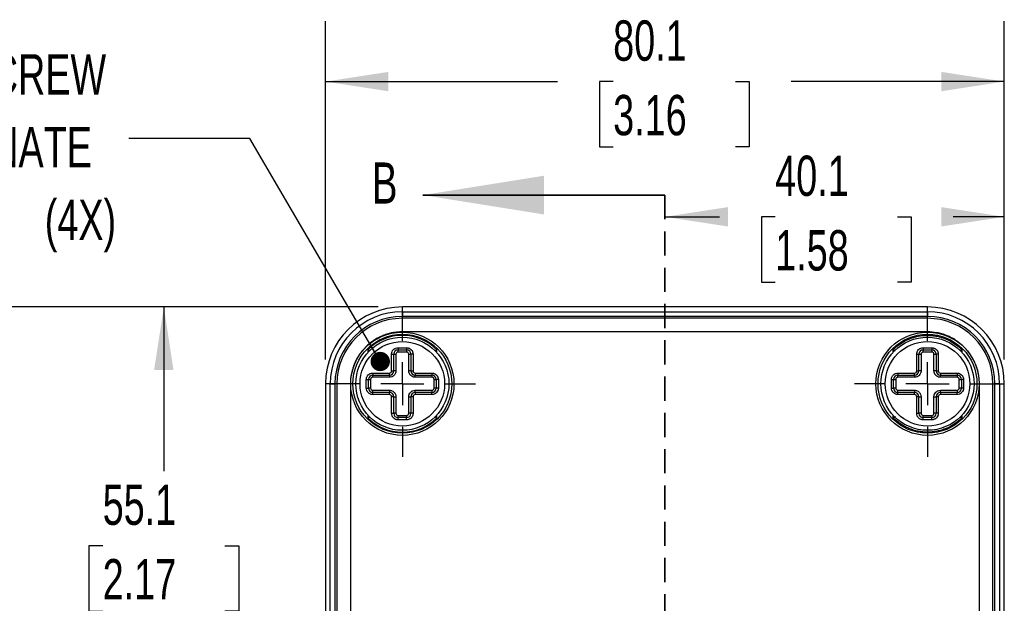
# Model space of a CAD drawing. Header units: millimetres. Extents: x 6 to 273, y 6 to 210.
# Tile 4 of 10: x 77 to 129, y 115 to 145. Entities that reach past the tile are written whole.
import ezdxf

# ---------------------------------------------------------------- set-up
doc = ezdxf.new("R2010")
doc.units = ezdxf.units.MM
doc.linetypes.add('CENTERX2', pattern=[20.32, 12.7, -2.54, 2.54, -2.54])
doc.linetypes.add('HIDDEN', pattern=[1.905, 1.27, -0.635])
doc.layers.add('CENTER', color=40, linetype='CENTERX2')
doc.layers.add('DIMENSIONS', color=140, linetype='Continuous')
doc.styles.add('SLDTEXTSTYLE0', font='TXT', dxfattribs={"width": 0.7})
doc.dimstyles.new('SLDDIMSTYLE0', dxfattribs={"dimtxt": 2.158008, "dimasz": 3.302, "dimexe": 0, "dimexo": 0.0625, "dimgap": 0.539502, "dimtad": 0, "dimtih": 1, "dimtoh": 1, "dimdec": 1, "dimlfac": 2.25, "dimrnd": 1e-09, "dimzin": 12, "dimdsep": 46, "dimtxsty": 'SLDTEXTSTYLE0', "dimsah": 1, "dimcen": 0.09, "dimadec": 0, "dimazin": 3, "dimtfac": 1, "dimtdec": 1, "dimtofl": 0, "dimtmove": 0, "dimatfit": 3, "dimfxl": 0, "dimfrac": 2, "dimtolj": 1, "dimtzin": 12, "dimarcsym": 0})
doc.dimstyles.new('SLDDIMSTYLE1', dxfattribs={"dimtxt": 0.18, "dimasz": 1.016, "dimexe": 0, "dimexo": 0.0625, "dimgap": 0, "dimtad": 0, "dimtih": 1, "dimtoh": 1, "dimdec": 0, "dimrnd": 1e-09, "dimzin": 0, "dimdsep": 46, "dimtxsty": 'Standard', "dimblk1": 'DOT', "dimblk2": 'DOT', "dimsah": 1, "dimcen": 0.09, "dimadec": 0, "dimazin": 0, "dimtfac": 1.016, "dimtdec": 0, "dimtofl": 0, "dimtmove": 0, "dimatfit": 3, "dimldrblk": 'DOT', "dimfxl": 0, "dimfrac": 2, "dimtolj": 1, "dimtzin": 0, "dimarcsym": 0})

# ---------------------------------------------------------------- blocks, each defined once
blk = doc.blocks.new('_D')
at = {"layer": 'DIMENSIONS'}
for p, q in [((128.63, 127.638), (128.63, 138.307)), ((110.822, 135.132), (113.686, 135.132)), ((116.61, 135.132), (115.885, 135.132)), ((115.885, 135.132), (115.885, 131.702)), ((123.023, 135.132), (123.747, 135.132)), ((123.747, 135.132), (123.747, 131.702)), ((128.63, 135.132), (125.947, 135.132)), ((115.885, 131.702), (116.61, 131.702)), ((123.747, 131.702), (123.023, 131.702))]:
    blk.add_line(p, q, dxfattribs=at)
for points in [[(110.822, 135.132), (114.124, 134.624), (114.124, 135.64)], [(128.63, 135.132), (125.328, 135.64), (125.328, 134.624)]]:
    blk.add_solid(points, dxfattribs=at)
at = {"layer": 'DIMENSIONS', "char_height": 2.1167, "attachment_point": 1, "style": 'SLDTEXTSTYLE0'}
for s, insert in [('40.1', (116.61, 138.344)), ('1.58', (116.61, 134.431))]:
    blk.add_mtext(s, dxfattribs=dict(at, insert=insert))
blk = doc.blocks.new('_D_1')
at = {"layer": 'DIMENSIONS'}
for p, q in [((95.774, 130.398), (81.353, 130.398)), ((84.528, 130.398), (84.528, 121.781)), ((81.321, 117.868), (80.597, 117.868)), ((80.597, 117.868), (80.597, 114.438)), ((87.734, 117.868), (88.459, 117.868)), ((88.459, 117.868), (88.459, 114.438)), ((80.597, 114.438), (81.321, 114.438)), ((88.459, 114.438), (87.734, 114.438)), ((84.528, 105.923), (84.528, 113.955)), ((87.47, 105.923), (81.353, 105.923))]:
    blk.add_line(p, q, dxfattribs=at)
for points in [[(84.528, 130.398), (84.02, 127.096), (85.036, 127.096)], [(84.528, 105.923), (85.036, 109.225), (84.02, 109.225)]]:
    blk.add_solid(points, dxfattribs=at)
at = {"layer": 'DIMENSIONS', "char_height": 2.1167, "attachment_point": 1, "style": 'SLDTEXTSTYLE0'}
for s, insert in [('55.1', (81.321, 121.079)), ('2.17', (81.321, 117.166))]:
    blk.add_mtext(s, dxfattribs=dict(at, insert=insert))
blk = doc.blocks.new('_D_2')
at = {"layer": 'DIMENSIONS'}
for p, q in [((93.014, 127.638), (93.014, 145.406)), ((128.63, 127.638), (128.63, 145.406)), ((93.014, 142.231), (105.182, 142.231)), ((108.106, 142.231), (107.381, 142.231)), ((107.381, 142.231), (107.381, 138.801)), ((114.519, 142.231), (115.244, 142.231)), ((115.244, 142.231), (115.244, 138.801)), ((128.63, 142.231), (117.443, 142.231)), ((107.381, 138.801), (108.106, 138.801)), ((115.244, 138.801), (114.519, 138.801))]:
    blk.add_line(p, q, dxfattribs=at)
for points in [[(93.014, 142.231), (96.316, 141.723), (96.316, 142.739)], [(128.63, 142.231), (125.328, 142.739), (125.328, 141.723)]]:
    blk.add_solid(points, dxfattribs=at)
at = {"layer": 'DIMENSIONS', "char_height": 2.1167, "attachment_point": 1, "style": 'SLDTEXTSTYLE0'}
for s, insert in [('80.1', (108.106, 145.442)), ('3.16', (108.106, 141.529))]:
    blk.add_mtext(s, dxfattribs=dict(at, insert=insert))
blk = doc.blocks.new('_D_3')
at = {"layer": 'DIMENSIONS'}
for p, q in [((95.774, 130.398), (71.979, 130.398)), ((75.154, 130.398), (75.154, 110.947)), ((71.947, 107.034), (71.223, 107.034)), ((71.223, 107.034), (71.223, 103.604)), ((78.36, 107.034), (79.085, 107.034)), ((79.085, 107.034), (79.085, 103.604)), ((71.223, 103.604), (71.947, 103.604)), ((79.085, 103.604), (78.36, 103.604)), ((75.154, 81.449), (75.154, 103.121)), ((95.774, 81.449), (71.979, 81.449))]:
    blk.add_line(p, q, dxfattribs=at)
for points in [[(75.154, 130.398), (74.646, 127.096), (75.662, 127.096)], [(75.154, 81.449), (75.662, 84.751), (74.646, 84.751)]]:
    blk.add_solid(points, dxfattribs=at)
at = {"layer": 'DIMENSIONS', "char_height": 2.1167, "attachment_point": 1, "style": 'SLDTEXTSTYLE0'}
for s, insert in [('110.1', (71.05, 110.246)), ('4.34', (71.947, 106.333))]:
    blk.add_mtext(s, dxfattribs=dict(at, insert=insert))
blk = doc.blocks.new('SW_NOTE_0_8')
at = {"layer": 'DIMENSIONS', "color": 0, "attachment_point": 3, "style": 'SLDTEXTSTYLE0'}
for s, insert, char_height in [('COVER SCREW', (-1.197, 4.419), 2.11667), ('CUSTOM POLYCARBONATE', (-1.943, 0.596), 2.11667), ('(4X)', (-0.674, -3.226), 2.1167)]:
    blk.add_mtext(s, dxfattribs=dict(at, insert=insert, char_height=char_height))
blk = doc.blocks.new('_Dot')
at = {"color": 0, "linetype": 'ByBlock', "lineweight": -2}
blk.add_line((-0.5, 0), (-1, 0), dxfattribs=at)
at = {"color": 0, "linetype": 'ByBlock', "const_width": 0.5}
blk.add_lwpolyline([(-0.25, 0, 1), (0.25, 0, 1)], format="xyb", close=True, dxfattribs=at)
blk = doc.blocks.new('SW_CENTERMARKSYMBOL_0')
at = {"layer": 'CENTER', "color": 0}
for p, q in [((0, 2.258), (0, 3.838)), ((0, 0), (0, 1.129)), ((-2.258, 0), (-3.838, 0)), ((0, 0), (-1.129, 0)), ((0, 0), (0, -1.129)), ((0, 0), (1.129, 0)), ((2.258, 0), (3.838, 0)), ((0, -2.258), (0, -3.838))]:
    blk.add_line(p, q, dxfattribs=at)
blk = doc.blocks.new('SW_CENTERMARKSYMBOL_1')
at = {"layer": 'CENTER', "color": 0}
for p, q in [((0, 2.258), (0, 3.838)), ((0, 0), (0, 1.129)), ((-2.258, 0), (-3.838, 0)), ((0, 0), (-1.129, 0)), ((0, 0), (0, -1.129)), ((0, 0), (1.129, 0)), ((2.258, 0), (3.838, 0)), ((0, -2.258), (0, -3.838))]:
    blk.add_line(p, q, dxfattribs=at)

msp = doc.modelspace()

# ---------------------------------------------------------------- linework, layer by layer
at = {"color": 7, "linetype": 'Continuous', "lineweight": 35}
msp.add_line((110.822, 136.272), (98.122, 136.272), dxfattribs=at)
at = {"color": 7, "linetype": 'HIDDEN', "lineweight": 35}
msp.add_line((110.822, 136.272), (110.822, 75.575), dxfattribs=at)
at = {"color": 7, "linetype": 'Continuous', "lineweight": 25}
for p, q in [((97.044, 130.15), (97.044, 130.398)), ((124.6, 130.398), (97.044, 130.398)), ((124.6, 130.15), (124.6, 130.398)), ((97.044, 130.15), (124.6, 130.15)), ((97.044, 130.15), (97.044, 129.902)), ((97.044, 129.803), (97.044, 129.902)), ((124.6, 129.902), (97.044, 129.902)), ((97.044, 129.092), (97.044, 129.803)), ((124.6, 129.803), (97.044, 129.803)), ((124.6, 130.15), (124.6, 129.902)), ((124.6, 129.803), (124.6, 129.902)), ((124.6, 129.092), (124.6, 129.803)), ((124.6, 129.092), (97.044, 129.092)), ((95.237, 128.153), (95.237, 128.014)), ((96.818, 128.258), (96.818, 128.145)), ((96.818, 128.258), (97.269, 128.258)), ((96.818, 128.145), (97.269, 128.145)), ((96.818, 128.032), (96.818, 128.145)), ((97.269, 128.258), (97.269, 128.145)), ((97.269, 128.145), (97.269, 128.032)), ((98.85, 128.014), (98.85, 128.153)), ((122.794, 128.014), (122.794, 128.153)), ((124.374, 128.258), (124.374, 128.145)), ((124.374, 128.258), (124.826, 128.258)), ((124.374, 128.145), (124.826, 128.145)), ((124.374, 128.032), (124.374, 128.145)), ((124.826, 128.258), (124.826, 128.145)), ((124.826, 128.145), (124.826, 128.032)), ((126.406, 128.153), (126.406, 128.014)), ((96.479, 127.92), (96.592, 127.92)), ((96.479, 127.045), (96.479, 127.92)), ((96.592, 127.045), (96.592, 127.92)), ((96.592, 127.92), (96.705, 127.92)), ((96.705, 127.92), (96.705, 127.045)), ((97.269, 128.032), (96.818, 128.032)), ((97.382, 127.92), (97.495, 127.92)), ((97.382, 127.045), (97.382, 127.92)), ((97.608, 127.92), (97.495, 127.92)), ((97.495, 127.92), (97.495, 127.045)), ((97.608, 127.92), (97.608, 127.045)), ((124.035, 127.92), (124.148, 127.92)), ((124.035, 127.045), (124.035, 127.92)), ((124.148, 127.045), (124.148, 127.92)), ((124.148, 127.92), (124.261, 127.92)), ((124.261, 127.92), (124.261, 127.045)), ((124.826, 128.032), (124.374, 128.032)), ((124.939, 127.92), (125.051, 127.92)), ((124.939, 127.045), (124.939, 127.92)), ((125.164, 127.92), (125.051, 127.92)), ((125.051, 127.92), (125.051, 127.045)), ((125.164, 127.92), (125.164, 127.045)), ((95.153, 126.142), (95.153, 126.593)), ((95.153, 126.593), (95.266, 126.593)), ((95.266, 126.142), (95.266, 126.593)), ((95.266, 126.593), (95.379, 126.593)), ((95.379, 126.593), (95.379, 126.142)), ((95.492, 126.932), (96.366, 126.932)), ((95.492, 126.932), (95.492, 126.819)), ((95.492, 126.819), (96.366, 126.819)), ((95.492, 126.706), (95.492, 126.819)), ((96.366, 126.706), (95.492, 126.706)), ((96.366, 126.819), (96.366, 126.932)), ((96.366, 126.819), (96.366, 126.706)), ((96.479, 127.045), (96.592, 127.045)), ((96.705, 127.045), (96.592, 127.045)), ((97.495, 127.045), (97.382, 127.045)), ((97.495, 127.045), (97.608, 127.045)), ((97.721, 126.932), (98.596, 126.932)), ((97.721, 126.932), (97.721, 126.819)), ((97.721, 126.819), (98.596, 126.819)), ((97.721, 126.706), (97.721, 126.819)), ((98.596, 126.706), (97.721, 126.706)), ((98.596, 126.932), (98.596, 126.819)), ((98.596, 126.819), (98.596, 126.706)), ((98.709, 126.142), (98.709, 126.593)), ((98.709, 126.593), (98.821, 126.593)), ((98.934, 126.593), (98.821, 126.593)), ((98.821, 126.593), (98.821, 126.142)), ((98.934, 126.593), (98.934, 126.142)), ((122.709, 126.142), (122.709, 126.593)), ((122.709, 126.593), (122.822, 126.593)), ((122.822, 126.142), (122.822, 126.593)), ((122.822, 126.593), (122.935, 126.593)), ((122.935, 126.593), (122.935, 126.142)), ((123.048, 126.932), (123.048, 126.819)), ((123.048, 126.932), (123.923, 126.932)), ((123.048, 126.819), (123.923, 126.819)), ((123.048, 126.706), (123.048, 126.819)), ((123.923, 126.706), (123.048, 126.706)), ((123.923, 126.819), (123.923, 126.932)), ((123.923, 126.819), (123.923, 126.706)), ((124.035, 127.045), (124.148, 127.045)), ((124.261, 127.045), (124.148, 127.045)), ((125.051, 127.045), (124.939, 127.045)), ((125.051, 127.045), (125.164, 127.045)), ((125.277, 126.932), (126.152, 126.932)), ((125.277, 126.932), (125.277, 126.819)), ((125.277, 126.819), (126.152, 126.819)), ((125.277, 126.706), (125.277, 126.819)), ((126.152, 126.706), (125.277, 126.706)), ((126.152, 126.932), (126.152, 126.819)), ((126.152, 126.819), (126.152, 126.706)), ((126.265, 126.142), (126.265, 126.593)), ((126.265, 126.593), (126.378, 126.593)), ((126.491, 126.593), (126.378, 126.593)), ((126.378, 126.593), (126.378, 126.142)), ((126.491, 126.593), (126.491, 126.142)), ((93.261, 126.368), (93.014, 126.368)), ((93.014, 126.368), (93.014, 85.479)), ((93.261, 126.368), (93.509, 126.368)), ((93.261, 85.479), (93.261, 126.368)), ((93.609, 126.368), (93.509, 126.368)), ((93.509, 126.368), (93.509, 85.479)), ((94.32, 126.368), (93.609, 126.368)), ((93.609, 126.368), (93.609, 85.479)), ((94.32, 126.368), (94.32, 85.479)), ((95.153, 126.142), (95.266, 126.142)), ((95.379, 126.142), (95.266, 126.142)), ((98.821, 126.142), (98.709, 126.142)), ((98.934, 126.142), (98.821, 126.142)), ((122.709, 126.142), (122.822, 126.142)), ((122.935, 126.142), (122.822, 126.142)), ((126.378, 126.142), (126.265, 126.142)), ((126.491, 126.142), (126.378, 126.142)), ((127.324, 126.368), (128.035, 126.368)), ((127.324, 85.479), (127.324, 126.368)), ((128.035, 85.479), (128.035, 126.368)), ((128.035, 126.368), (128.134, 126.368)), ((128.134, 85.479), (128.134, 126.368)), ((128.382, 126.368), (128.134, 126.368)), ((128.382, 126.368), (128.382, 85.479)), ((128.382, 126.368), (128.63, 126.368)), ((128.63, 85.479), (128.63, 126.368)), ((95.492, 125.916), (95.492, 126.029)), ((95.492, 126.029), (96.366, 126.029)), ((95.492, 125.803), (95.492, 125.916)), ((96.366, 125.916), (95.492, 125.916)), ((96.366, 125.803), (95.492, 125.803)), ((96.366, 126.029), (96.366, 125.916)), ((96.366, 125.803), (96.366, 125.916)), ((96.479, 124.816), (96.479, 125.69)), ((96.592, 125.69), (96.479, 125.69)), ((96.592, 124.816), (96.592, 125.69)), ((96.592, 125.69), (96.705, 125.69)), ((96.705, 125.69), (96.705, 124.816)), ((97.382, 125.69), (97.495, 125.69)), ((97.382, 124.816), (97.382, 125.69)), ((97.608, 125.69), (97.495, 125.69)), ((97.495, 125.69), (97.495, 124.816)), ((97.608, 125.69), (97.608, 124.816)), ((97.721, 126.029), (98.596, 126.029)), ((97.721, 125.916), (97.721, 126.029)), ((97.721, 125.916), (97.721, 125.803)), ((98.596, 125.916), (97.721, 125.916)), ((98.596, 125.803), (97.721, 125.803)), ((98.596, 126.029), (98.596, 125.916)), ((98.596, 125.803), (98.596, 125.916)), ((123.048, 125.916), (123.048, 126.029)), ((123.048, 126.029), (123.923, 126.029)), ((123.048, 125.803), (123.048, 125.916)), ((123.923, 125.916), (123.048, 125.916)), ((123.923, 125.803), (123.048, 125.803)), ((123.923, 126.029), (123.923, 125.916)), ((123.923, 125.803), (123.923, 125.916)), ((124.035, 124.816), (124.035, 125.69)), ((124.148, 125.69), (124.035, 125.69)), ((124.148, 124.816), (124.148, 125.69)), ((124.148, 125.69), (124.261, 125.69)), ((124.261, 125.69), (124.261, 124.816)), ((124.939, 125.69), (125.051, 125.69)), ((124.939, 124.816), (124.939, 125.69)), ((125.164, 125.69), (125.051, 125.69)), ((125.051, 125.69), (125.051, 124.816)), ((125.164, 125.69), (125.164, 124.816)), ((125.277, 126.029), (126.152, 126.029)), ((125.277, 125.916), (125.277, 126.029)), ((125.277, 125.916), (125.277, 125.803)), ((126.152, 125.916), (125.277, 125.916)), ((126.152, 125.803), (125.277, 125.803)), ((126.152, 126.029), (126.152, 125.916)), ((126.152, 125.803), (126.152, 125.916)), ((95.237, 124.721), (95.237, 124.582)), ((96.479, 124.816), (96.592, 124.816)), ((96.705, 124.816), (96.592, 124.816)), ((96.818, 124.59), (96.818, 124.703)), ((96.818, 124.703), (97.269, 124.703)), ((96.818, 124.477), (96.818, 124.59)), ((97.269, 124.59), (96.818, 124.59)), ((97.269, 124.703), (97.269, 124.59)), ((97.269, 124.477), (97.269, 124.59)), ((97.495, 124.816), (97.382, 124.816)), ((97.608, 124.816), (97.495, 124.816)), ((98.85, 124.582), (98.85, 124.721)), ((122.794, 124.582), (122.794, 124.721)), ((124.035, 124.816), (124.148, 124.816)), ((124.261, 124.816), (124.148, 124.816)), ((124.374, 124.59), (124.374, 124.703)), ((124.374, 124.703), (124.826, 124.703)), ((124.374, 124.477), (124.374, 124.59)), ((124.826, 124.59), (124.374, 124.59)), ((124.826, 124.703), (124.826, 124.59)), ((124.826, 124.477), (124.826, 124.59)), ((125.051, 124.816), (124.939, 124.816)), ((125.164, 124.816), (125.051, 124.816)), ((126.406, 124.721), (126.406, 124.582)), ((97.269, 124.477), (96.818, 124.477)), ((124.826, 124.477), (124.374, 124.477))]:
    msp.add_line(p, q, dxfattribs=at)
for centre, radius in [((97.044, 126.368), 2.709), ((97.044, 126.368), 2.596), ((97.044, 126.368), 2.444), ((124.6, 126.368), 2.709), ((124.6, 126.368), 2.596), ((124.6, 126.368), 2.444), ((97.044, 126.368), 2.218), ((124.6, 126.368), 2.218)]:
    msp.add_circle(centre, radius, dxfattribs=at)
for centre, radius, start, end in [((97.044, 126.368), 4.03, 90, 180), ((124.6, 126.368), 4.03, 360, 90), ((97.044, 126.368), 3.782, 90, 180), ((97.044, 126.368), 3.535, 90, 180), ((97.044, 126.368), 3.435, 90, 180), ((124.6, 126.368), 3.782, 360, 90), ((124.6, 126.368), 3.535, 360, 90), ((124.6, 126.368), 3.435, 360, 90), ((97.044, 126.368), 2.54, 44.6746, 135.3254), ((96.818, 127.92), 0.226, 90, 180), ((97.269, 127.92), 0.226, 0, 90), ((124.374, 127.92), 0.226, 90, 180), ((124.826, 127.92), 0.226, 0, 90), ((96.818, 127.92), 0.113, 90, 180), ((97.269, 127.92), 0.113, 360, 90), ((124.374, 127.92), 0.113, 90, 180), ((124.826, 127.92), 0.113, 360, 90), ((95.492, 126.593), 0.226, 90, 180), ((95.492, 126.593), 0.113, 90, 180), ((96.366, 127.045), 0.113, 270, 360), ((96.366, 127.045), 0.226, 270, 0), ((97.721, 127.045), 0.226, 180, 270), ((97.721, 127.045), 0.113, 180, 270), ((98.596, 126.593), 0.226, 0, 90), ((98.596, 126.593), 0.113, 0, 90), ((123.048, 126.593), 0.226, 90, 180), ((123.048, 126.593), 0.113, 90, 180), ((123.923, 127.045), 0.113, 270, 360), ((123.923, 127.045), 0.226, 270, 0), ((125.277, 127.045), 0.226, 180, 270), ((125.277, 127.045), 0.113, 180, 270), ((126.152, 126.593), 0.226, 0, 90), ((126.152, 126.593), 0.113, 0, 90), ((95.492, 126.142), 0.226, 180, 270), ((95.492, 126.142), 0.113, 180, 270), ((98.596, 126.142), 0.226, 270, 360), ((98.596, 126.142), 0.113, 270, 0), ((123.048, 126.142), 0.226, 180, 270), ((123.048, 126.142), 0.113, 180, 270), ((126.152, 126.142), 0.226, 270, 360), ((126.152, 126.142), 0.113, 270, 0), ((96.366, 125.69), 0.226, 0, 90), ((96.366, 125.69), 0.113, 0, 90), ((97.721, 125.69), 0.226, 90, 180), ((97.721, 125.69), 0.113, 90, 180), ((123.923, 125.69), 0.226, 0, 90), ((123.923, 125.69), 0.113, 0, 90), ((125.277, 125.69), 0.226, 90, 180), ((125.277, 125.69), 0.113, 90, 180), ((97.044, 126.368), 2.54, 224.6746, 315.3254), ((96.818, 124.816), 0.226, 180, 270), ((96.818, 124.816), 0.113, 180, 270), ((97.269, 124.816), 0.226, 270, 360), ((97.269, 124.816), 0.113, 270, 0), ((124.374, 124.816), 0.226, 180, 270), ((124.374, 124.816), 0.113, 180, 270), ((124.826, 124.816), 0.226, 270, 360), ((124.826, 124.816), 0.113, 270, 0)]:
    msp.add_arc(centre, radius, start, end, dxfattribs=at)
for points, knots in [([(97.044, 129.092), (96.96, 129.092), (96.836, 129.086), (96.692, 129.069), (96.62, 129.059), (96.589, 129.053), (96.568, 129.05), (96.559, 129.048), (96.461, 129.03), (96.333, 129), (96.186, 128.954), (96.124, 128.932), (96.082, 128.916), (96.062, 128.909), (95.955, 128.866), (95.83, 128.81), (95.71, 128.743), (95.631, 128.697), (95.592, 128.673), (95.396, 128.545), (95.25, 128.427), (95.051, 128.227), (94.957, 128.123), (94.857, 127.993), (94.816, 127.936), (94.79, 127.897), (94.776, 127.877), (94.713, 127.781), (94.644, 127.662), (94.574, 127.518), (94.546, 127.455), (94.528, 127.413), (94.519, 127.391), (94.478, 127.288), (94.436, 127.163), (94.397, 127.014), (94.38, 126.939), (94.374, 126.907), (94.369, 126.885), (94.367, 126.873), (94.335, 126.699), (94.32, 126.534), (94.32, 126.368)], [0, 0, 0, 0, 0.0625, 0.09375, 0.109375, 0.117187, 0.117187, 0.125, 0.125, 0.1875, 0.21875, 0.234375, 0.234375, 0.25, 0.25, 0.3125, 0.34375, 0.34375, 0.375, 0.375, 0.5, 0.5, 0.5625, 0.59375, 0.609375, 0.609375, 0.625, 0.625, 0.6875, 0.71875, 0.734375, 0.734375, 0.75, 0.75, 0.8125, 0.84375, 0.859375, 0.867187, 0.867187, 0.875, 0.875, 1, 1, 1, 1]), ([(122.794, 128.153), (122.852, 128.213), (122.944, 128.297), (123.041, 128.374), (123.107, 128.423), (123.141, 128.447), (123.316, 128.566), (123.465, 128.646), (123.699, 128.744), (123.819, 128.787), (123.941, 128.821), (124.023, 128.842), (124.065, 128.851), (124.269, 128.891), (124.434, 128.908), (124.683, 128.908), (124.807, 128.902), (124.93, 128.886), (125.012, 128.874), (125.052, 128.867), (125.26, 128.826), (125.422, 128.777), (125.657, 128.679), (125.771, 128.624), (125.881, 128.561), (125.953, 128.517), (125.99, 128.494), (126.162, 128.378), (126.289, 128.272), (126.406, 128.153)], [0, 0, 0, 0, 0.0625, 0.09375, 0.09375, 0.125, 0.125, 0.25, 0.25, 0.3125, 0.34375, 0.34375, 0.375, 0.375, 0.5, 0.5, 0.5625, 0.59375, 0.59375, 0.625, 0.625, 0.75, 0.75, 0.8125, 0.84375, 0.84375, 0.875, 0.875, 1, 1, 1, 1]), ([(127.324, 126.368), (127.324, 126.451), (127.318, 126.575), (127.302, 126.72), (127.291, 126.791), (127.286, 126.822), (127.282, 126.843), (127.28, 126.852), (127.262, 126.95), (127.232, 127.079), (127.186, 127.225), (127.164, 127.288), (127.149, 127.329), (127.141, 127.349), (127.099, 127.456), (127.042, 127.581), (126.975, 127.701), (126.929, 127.781), (126.906, 127.819), (126.777, 128.015), (126.659, 128.161), (126.46, 128.36), (126.355, 128.454), (126.226, 128.554), (126.168, 128.595), (126.13, 128.622), (126.11, 128.635), (126.013, 128.698), (125.895, 128.767), (125.751, 128.837), (125.688, 128.865), (125.645, 128.883), (125.623, 128.892), (125.52, 128.933), (125.396, 128.975), (125.247, 129.014), (125.171, 129.031), (125.139, 129.038), (125.117, 129.042), (125.106, 129.044), (124.932, 129.076), (124.767, 129.092), (124.6, 129.092)], [0, 0, 0, 0, 0.0625, 0.09375, 0.109375, 0.117187, 0.117187, 0.125, 0.125, 0.1875, 0.21875, 0.234375, 0.234375, 0.25, 0.25, 0.3125, 0.34375, 0.34375, 0.375, 0.375, 0.5, 0.5, 0.5625, 0.59375, 0.609375, 0.609375, 0.625, 0.625, 0.6875, 0.71875, 0.734375, 0.734375, 0.75, 0.75, 0.8125, 0.84375, 0.859375, 0.867188, 0.867188, 0.875, 0.875, 1, 1, 1, 1]), ([(95.351, 128.106), (95.347, 128.108), (95.329, 128.115), (95.29, 128.132), (95.255, 128.146), (95.238, 128.153), (95.237, 128.153)], [0, 0, 0, 0, 0.157564, 0.597942, 0.984691, 1, 1, 1, 1]), ([(96.479, 127.92), (96.479, 127.941), (96.482, 127.973), (96.49, 128.004), (96.496, 128.024), (96.499, 128.033), (96.52, 128.088), (96.545, 128.126), (96.595, 128.176), (96.622, 128.197), (96.651, 128.215), (96.672, 128.225), (96.683, 128.231), (96.733, 128.25), (96.775, 128.258), (96.818, 128.258)], [0, 0, 0, 0, 0.125, 0.1875, 0.1875, 0.25, 0.25, 0.5, 0.5, 0.625, 0.6875, 0.6875, 0.75, 0.75, 1, 1, 1, 1]), ([(97.269, 128.258), (97.291, 128.258), (97.323, 128.255), (97.354, 128.248), (97.374, 128.242), (97.383, 128.239), (97.437, 128.217), (97.476, 128.192), (97.525, 128.143), (97.547, 128.116), (97.565, 128.086), (97.575, 128.066), (97.58, 128.054), (97.6, 128.004), (97.608, 127.963), (97.608, 127.92)], [0, 0, 0, 0, 0.125, 0.1875, 0.1875, 0.25, 0.25, 0.5, 0.5, 0.625, 0.6875, 0.6875, 0.75, 0.75, 1, 1, 1, 1]), ([(98.742, 128.109), (98.745, 128.11), (98.761, 128.116), (98.798, 128.132), (98.832, 128.146), (98.849, 128.153), (98.85, 128.153)], [0, 0, 0, 0, 0.093053, 0.567154, 0.983519, 1, 1, 1, 1]), ([(122.794, 128.153), (122.794, 128.153), (122.811, 128.146), (122.846, 128.132), (122.885, 128.115), (122.903, 128.108), (122.908, 128.106)], [0, 0, 0, 0, 0.015309, 0.402058, 0.842436, 1, 1, 1, 1]), ([(124.035, 127.92), (124.035, 127.941), (124.038, 127.973), (124.046, 128.004), (124.052, 128.024), (124.055, 128.033), (124.076, 128.088), (124.102, 128.126), (124.151, 128.176), (124.178, 128.197), (124.207, 128.215), (124.228, 128.225), (124.239, 128.231), (124.289, 128.25), (124.331, 128.258), (124.374, 128.258)], [0, 0, 0, 0, 0.125, 0.1875, 0.1875, 0.25, 0.25, 0.5, 0.5, 0.625, 0.6875, 0.6875, 0.75, 0.75, 1, 1, 1, 1]), ([(124.826, 128.258), (124.847, 128.258), (124.879, 128.255), (124.91, 128.248), (124.93, 128.242), (124.939, 128.239), (124.994, 128.217), (125.032, 128.192), (125.082, 128.143), (125.103, 128.116), (125.121, 128.086), (125.131, 128.066), (125.137, 128.054), (125.156, 128.004), (125.164, 127.963), (125.164, 127.92)], [0, 0, 0, 0, 0.125, 0.1875, 0.1875, 0.25, 0.25, 0.5, 0.5, 0.625, 0.6875, 0.6875, 0.75, 0.75, 1, 1, 1, 1]), ([(126.406, 128.153), (126.405, 128.153), (126.389, 128.146), (126.354, 128.132), (126.317, 128.116), (126.301, 128.11), (126.299, 128.109)], [0, 0, 0, 0, 0.016481, 0.432846, 0.906947, 1, 1, 1, 1]), ([(95.153, 126.593), (95.153, 126.615), (95.156, 126.647), (95.163, 126.677), (95.169, 126.698), (95.173, 126.707), (95.194, 126.761), (95.219, 126.8), (95.269, 126.849), (95.295, 126.871), (95.325, 126.888), (95.346, 126.899), (95.357, 126.904), (95.407, 126.924), (95.449, 126.932), (95.492, 126.932)], [0, 0, 0, 0, 0.125, 0.1875, 0.1875, 0.25, 0.25, 0.5, 0.5, 0.625, 0.6875, 0.6875, 0.75, 0.75, 1, 1, 1, 1]), ([(96.705, 127.045), (96.705, 127.023), (96.702, 126.992), (96.695, 126.961), (96.689, 126.94), (96.686, 126.931), (96.664, 126.877), (96.639, 126.838), (96.589, 126.789), (96.563, 126.767), (96.533, 126.75), (96.512, 126.739), (96.501, 126.734), (96.451, 126.714), (96.409, 126.706), (96.366, 126.706)], [0, 0, 0, 0, 0.125, 0.1875, 0.1875, 0.25, 0.25, 0.5, 0.5, 0.625, 0.6875, 0.6875, 0.75, 0.75, 1, 1, 1, 1]), ([(97.721, 126.706), (97.7, 126.706), (97.668, 126.709), (97.637, 126.717), (97.616, 126.723), (97.607, 126.726), (97.553, 126.747), (97.515, 126.773), (97.465, 126.822), (97.443, 126.849), (97.426, 126.878), (97.415, 126.899), (97.41, 126.91), (97.39, 126.96), (97.382, 127.002), (97.382, 127.045)], [0, 0, 0, 0, 0.125, 0.1875, 0.1875, 0.25, 0.25, 0.5, 0.5, 0.625, 0.6875, 0.6875, 0.75, 0.75, 1, 1, 1, 1]), ([(98.596, 126.932), (98.617, 126.932), (98.649, 126.929), (98.68, 126.922), (98.7, 126.916), (98.709, 126.913), (98.764, 126.891), (98.802, 126.866), (98.852, 126.816), (98.873, 126.79), (98.891, 126.76), (98.901, 126.739), (98.907, 126.728), (98.926, 126.678), (98.934, 126.637), (98.934, 126.593)], [0, 0, 0, 0, 0.125, 0.1875, 0.1875, 0.25, 0.25, 0.5, 0.5, 0.625, 0.6875, 0.6875, 0.75, 0.75, 1, 1, 1, 1]), ([(122.709, 126.593), (122.709, 126.615), (122.712, 126.647), (122.72, 126.677), (122.726, 126.698), (122.729, 126.707), (122.75, 126.761), (122.775, 126.8), (122.825, 126.849), (122.852, 126.871), (122.881, 126.888), (122.902, 126.899), (122.913, 126.904), (122.963, 126.924), (123.005, 126.932), (123.048, 126.932)], [0, 0, 0, 0, 0.125, 0.1875, 0.1875, 0.25, 0.25, 0.5, 0.5, 0.625, 0.6875, 0.6875, 0.75, 0.75, 1, 1, 1, 1]), ([(124.261, 127.045), (124.261, 127.023), (124.258, 126.992), (124.251, 126.961), (124.245, 126.94), (124.242, 126.931), (124.22, 126.877), (124.195, 126.838), (124.146, 126.789), (124.119, 126.767), (124.089, 126.75), (124.069, 126.739), (124.057, 126.734), (124.007, 126.714), (123.966, 126.706), (123.923, 126.706)], [0, 0, 0, 0, 0.125, 0.1875, 0.1875, 0.25, 0.25, 0.5, 0.5, 0.625, 0.6875, 0.6875, 0.75, 0.75, 1, 1, 1, 1]), ([(125.277, 126.706), (125.256, 126.706), (125.224, 126.709), (125.193, 126.717), (125.173, 126.723), (125.163, 126.726), (125.109, 126.747), (125.071, 126.773), (125.021, 126.822), (124.999, 126.849), (124.982, 126.878), (124.971, 126.899), (124.966, 126.91), (124.946, 126.96), (124.939, 127.002), (124.939, 127.045)], [0, 0, 0, 0, 0.125, 0.1875, 0.1875, 0.25, 0.25, 0.5, 0.5, 0.625, 0.6875, 0.6875, 0.75, 0.75, 1, 1, 1, 1]), ([(126.152, 126.932), (126.173, 126.932), (126.205, 126.929), (126.236, 126.922), (126.256, 126.916), (126.266, 126.913), (126.32, 126.891), (126.358, 126.866), (126.408, 126.816), (126.43, 126.79), (126.447, 126.76), (126.458, 126.739), (126.463, 126.728), (126.483, 126.678), (126.491, 126.637), (126.491, 126.593)], [0, 0, 0, 0, 0.125, 0.1875, 0.1875, 0.25, 0.25, 0.5, 0.5, 0.625, 0.6875, 0.6875, 0.75, 0.75, 1, 1, 1, 1]), ([(95.492, 125.803), (95.47, 125.803), (95.438, 125.806), (95.408, 125.814), (95.387, 125.819), (95.378, 125.823), (95.324, 125.844), (95.285, 125.869), (95.236, 125.919), (95.214, 125.945), (95.197, 125.975), (95.186, 125.996), (95.181, 126.007), (95.161, 126.057), (95.153, 126.099), (95.153, 126.142)], [0, 0, 0, 0, 0.125, 0.1875, 0.1875, 0.25, 0.25, 0.5, 0.5, 0.625, 0.6875, 0.6875, 0.75, 0.75, 1, 1, 1, 1]), ([(98.934, 126.142), (98.934, 126.12), (98.931, 126.089), (98.924, 126.058), (98.918, 126.037), (98.915, 126.028), (98.893, 125.974), (98.868, 125.935), (98.819, 125.886), (98.792, 125.864), (98.762, 125.847), (98.742, 125.836), (98.73, 125.831), (98.68, 125.811), (98.639, 125.803), (98.596, 125.803)], [0, 0, 0, 0, 0.125, 0.1875, 0.1875, 0.25, 0.25, 0.5, 0.5, 0.625, 0.6875, 0.6875, 0.75, 0.75, 1, 1, 1, 1]), ([(123.048, 125.803), (123.026, 125.803), (122.995, 125.806), (122.964, 125.814), (122.943, 125.819), (122.934, 125.823), (122.88, 125.844), (122.841, 125.869), (122.792, 125.919), (122.77, 125.945), (122.753, 125.975), (122.742, 125.996), (122.737, 126.007), (122.717, 126.057), (122.709, 126.099), (122.709, 126.142)], [0, 0, 0, 0, 0.125, 0.1875, 0.1875, 0.25, 0.25, 0.5, 0.5, 0.625, 0.6875, 0.6875, 0.75, 0.75, 1, 1, 1, 1]), ([(126.491, 126.142), (126.491, 126.12), (126.488, 126.089), (126.48, 126.058), (126.474, 126.037), (126.471, 126.028), (126.45, 125.974), (126.424, 125.935), (126.375, 125.886), (126.348, 125.864), (126.318, 125.847), (126.298, 125.836), (126.286, 125.831), (126.237, 125.811), (126.195, 125.803), (126.152, 125.803)], [0, 0, 0, 0, 0.125, 0.1875, 0.1875, 0.25, 0.25, 0.5, 0.5, 0.625, 0.6875, 0.6875, 0.75, 0.75, 1, 1, 1, 1]), ([(96.366, 126.029), (96.388, 126.029), (96.42, 126.026), (96.45, 126.019), (96.471, 126.013), (96.48, 126.009), (96.534, 125.988), (96.573, 125.963), (96.622, 125.913), (96.644, 125.887), (96.661, 125.857), (96.672, 125.836), (96.677, 125.825), (96.697, 125.775), (96.705, 125.733), (96.705, 125.69)], [0, 0, 0, 0, 0.125, 0.1875, 0.1875, 0.25, 0.25, 0.5, 0.5, 0.625, 0.6875, 0.6875, 0.75, 0.75, 1, 1, 1, 1]), ([(97.382, 125.69), (97.382, 125.712), (97.385, 125.743), (97.393, 125.774), (97.399, 125.795), (97.402, 125.804), (97.423, 125.858), (97.449, 125.897), (97.498, 125.946), (97.525, 125.968), (97.554, 125.985), (97.575, 125.996), (97.586, 126.001), (97.636, 126.021), (97.678, 126.029), (97.721, 126.029)], [0, 0, 0, 0, 0.125, 0.1875, 0.1875, 0.25, 0.25, 0.5, 0.5, 0.625, 0.6875, 0.6875, 0.75, 0.75, 1, 1, 1, 1]), ([(123.923, 126.029), (123.944, 126.029), (123.976, 126.026), (124.007, 126.019), (124.027, 126.013), (124.036, 126.009), (124.091, 125.988), (124.129, 125.963), (124.178, 125.913), (124.2, 125.887), (124.218, 125.857), (124.228, 125.836), (124.233, 125.825), (124.253, 125.775), (124.261, 125.733), (124.261, 125.69)], [0, 0, 0, 0, 0.125, 0.1875, 0.1875, 0.25, 0.25, 0.5, 0.5, 0.625, 0.6875, 0.6875, 0.75, 0.75, 1, 1, 1, 1]), ([(124.939, 125.69), (124.939, 125.712), (124.941, 125.743), (124.949, 125.774), (124.955, 125.795), (124.958, 125.804), (124.979, 125.858), (125.005, 125.897), (125.054, 125.946), (125.081, 125.968), (125.111, 125.985), (125.131, 125.996), (125.143, 126.001), (125.192, 126.021), (125.234, 126.029), (125.277, 126.029)], [0, 0, 0, 0, 0.125, 0.1875, 0.1875, 0.25, 0.25, 0.5, 0.5, 0.625, 0.6875, 0.6875, 0.75, 0.75, 1, 1, 1, 1]), ([(95.357, 124.631), (95.35, 124.629), (95.331, 124.621), (95.29, 124.603), (95.255, 124.589), (95.238, 124.582), (95.237, 124.582)], [0, 0, 0, 0, 0.202441, 0.61936, 0.985506, 1, 1, 1, 1]), ([(96.818, 124.477), (96.796, 124.477), (96.765, 124.48), (96.734, 124.487), (96.713, 124.493), (96.704, 124.496), (96.65, 124.518), (96.611, 124.543), (96.562, 124.593), (96.54, 124.619), (96.523, 124.649), (96.512, 124.669), (96.507, 124.681), (96.487, 124.731), (96.479, 124.772), (96.479, 124.816)], [0, 0, 0, 0, 0.125, 0.1875, 0.1875, 0.25, 0.25, 0.5, 0.5, 0.625, 0.6875, 0.6875, 0.75, 0.75, 1, 1, 1, 1]), ([(97.608, 124.816), (97.608, 124.794), (97.605, 124.762), (97.598, 124.731), (97.592, 124.711), (97.589, 124.702), (97.567, 124.648), (97.542, 124.609), (97.492, 124.56), (97.466, 124.538), (97.436, 124.52), (97.416, 124.51), (97.404, 124.505), (97.354, 124.485), (97.313, 124.477), (97.269, 124.477)], [0, 0, 0, 0, 0.125, 0.1875, 0.1875, 0.25, 0.25, 0.5, 0.5, 0.625, 0.6875, 0.6875, 0.75, 0.75, 1, 1, 1, 1]), ([(98.85, 124.582), (98.849, 124.582), (98.832, 124.589), (98.798, 124.603), (98.762, 124.618), (98.746, 124.625), (98.745, 124.626)], [0, 0, 0, 0, 0.016903, 0.443915, 0.930141, 1, 1, 1, 1]), ([(122.913, 124.631), (122.907, 124.629), (122.887, 124.621), (122.846, 124.603), (122.811, 124.589), (122.794, 124.582), (122.794, 124.582)], [0, 0, 0, 0, 0.202441, 0.6193601, 0.9855064, 1, 1, 1, 1]), ([(126.406, 124.582), (126.348, 124.523), (126.256, 124.439), (126.159, 124.362), (126.092, 124.312), (126.059, 124.288), (125.884, 124.169), (125.735, 124.089), (125.5, 123.991), (125.381, 123.948), (125.259, 123.914), (125.177, 123.894), (125.135, 123.884), (124.931, 123.844), (124.766, 123.828), (124.517, 123.828), (124.393, 123.834), (124.269, 123.849), (124.187, 123.861), (124.147, 123.868), (123.939, 123.909), (123.778, 123.958), (123.543, 124.056), (123.429, 124.111), (123.319, 124.174), (123.246, 124.218), (123.21, 124.241), (123.038, 124.358), (122.911, 124.463), (122.794, 124.582)], [0, 0, 0, 0, 0.0625, 0.09375, 0.09375, 0.125, 0.125, 0.25, 0.25, 0.3125, 0.34375, 0.34375, 0.375, 0.375, 0.5, 0.5, 0.5625, 0.59375, 0.59375, 0.625, 0.625, 0.75, 0.75, 0.8125, 0.84375, 0.84375, 0.875, 0.875, 1, 1, 1, 1]), ([(124.374, 124.477), (124.353, 124.477), (124.321, 124.48), (124.29, 124.487), (124.27, 124.493), (124.26, 124.496), (124.206, 124.518), (124.168, 124.543), (124.118, 124.593), (124.096, 124.619), (124.079, 124.649), (124.068, 124.669), (124.063, 124.681), (124.043, 124.731), (124.035, 124.772), (124.035, 124.816)], [0, 0, 0, 0, 0.125, 0.1875, 0.1875, 0.25, 0.25, 0.5, 0.5, 0.625, 0.6875, 0.6875, 0.75, 0.75, 1, 1, 1, 1]), ([(125.164, 124.816), (125.164, 124.794), (125.161, 124.762), (125.154, 124.731), (125.148, 124.711), (125.145, 124.702), (125.123, 124.648), (125.098, 124.609), (125.049, 124.56), (125.022, 124.538), (124.992, 124.52), (124.972, 124.51), (124.96, 124.505), (124.91, 124.485), (124.869, 124.477), (124.826, 124.477)], [0, 0, 0, 0, 0.125, 0.1875, 0.1875, 0.25, 0.25, 0.5, 0.5, 0.625, 0.6875, 0.6875, 0.75, 0.75, 1, 1, 1, 1]), ([(126.406, 124.582), (126.405, 124.582), (126.389, 124.589), (126.354, 124.603), (126.318, 124.618), (126.303, 124.625), (126.301, 124.626)], [0, 0, 0, 0, 0.016903, 0.443915, 0.930141, 1, 1, 1, 1])]:
    msp.add_open_spline(points, degree=3, knots=knots, dxfattribs=at)
at = {"color": 7, "linetype": 'Continuous', "lineweight": 35}
msp.add_solid([(98.122, 136.272), (104.472, 135.256), (104.472, 137.288)], dxfattribs=at)

# ---------------------------------------------------------------- block references
at = {"layer": 'CENTER'}
for name, p in [('SW_CENTERMARKSYMBOL_0', (97.044, 126.368)), ('SW_CENTERMARKSYMBOL_1', (124.6, 126.368))]:
    msp.add_blockref(name, p, dxfattribs=at)
at = {"layer": 'DIMENSIONS'}
msp.add_blockref('SW_NOTE_0_8', (82.698, 139.25), dxfattribs=at)

# ---------------------------------------------------------------- texts
at = {"color": 7, "linetype": 'Continuous', "insert": (95.442, 137.985), "char_height": 2.158, "attachment_point": 1, "style": 'SLDTEXTSTYLE0'}
msp.add_mtext('B', dxfattribs=at)

# ---------------------------------------------------------------- dimensions: what is measured, and where the dimension line sits
at = {"layer": 'DIMENSIONS'}
for base, p1, p2, picture, middle in [((93.014, 142.231), (128.63, 126.368), (93.014, 126.368), '_D_2', (111.313, 142.231)), ((128.63, 135.132), (110.822, 136.272), (128.63, 126.368), '_D', (119.816, 135.132))]:
    dim = msp.add_linear_dim(base=base, p1=p1, p2=p2, dimstyle='SLDDIMSTYLE0', dxfattribs=at)
    dim.commit()
    dim.dimension.update_dxf_attribs({"geometry": picture, "text_midpoint": middle, "dimtype": 160})
for base, p2, picture, middle in [((75.154, 81.449), (97.044, 81.449), '_D_3', (75.154, 107.034)), ((84.528, 105.923), (88.74, 105.923), '_D_1', (84.528, 117.868))]:
    dim = msp.add_linear_dim(base=base, p1=(97.044, 130.398), p2=p2, angle=90, dimstyle='SLDDIMSTYLE0', dxfattribs=at)
    dim.commit()
    dim.dimension.update_dxf_attribs({"geometry": picture, "text_midpoint": middle, "dimtype": 160})

# ---------------------------------------------------------------- leaders
msp.add_leader([(95.884, 127.537), (89.048, 139.25), (82.698, 139.25)], dimstyle='SLDDIMSTYLE1', dxfattribs=at)

doc.saveas('drawing.dxf')
